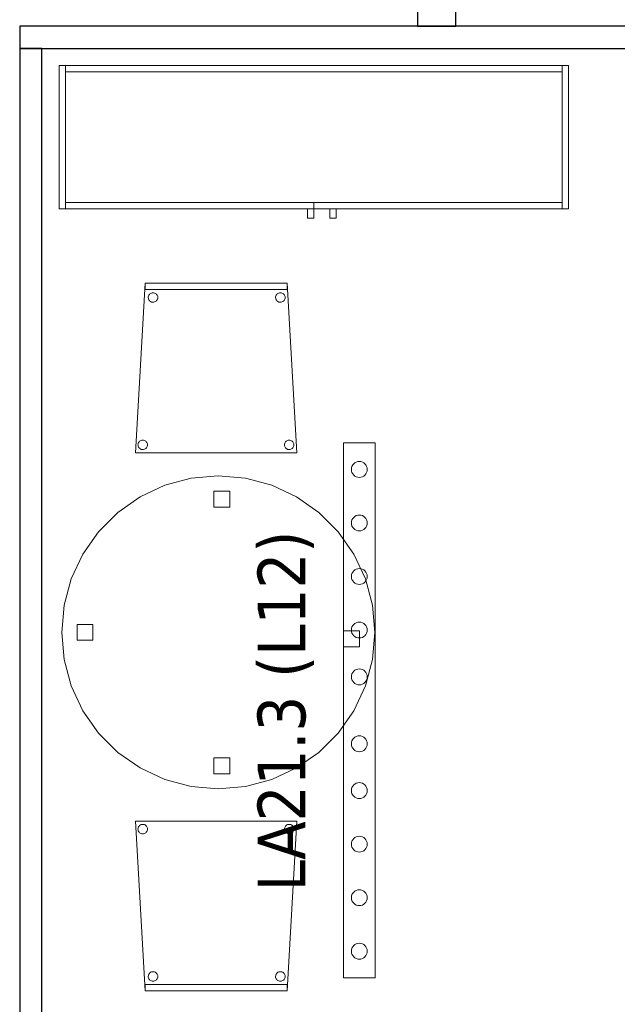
# Model space of a CAD drawing. Header units: metres. Extents: x 391.1 to 427.5, y 12.8 to 28.4.
# Tile 30 of 218: x 405.6 to 407.5, y 14.4 to 17.5. Entities that reach past the tile are written whole.
import ezdxf

# ---------------------------------------------------------------- set-up
doc = ezdxf.new("R2010")
doc.units = ezdxf.units.M
for name, color, linetype, lineweight in [('02_MOBILIARIO', 7, 'Continuous', 18), ('A-DETL-____-MBND', 7, 'Continuous', 18), ('A-DETL-GENF-OTLN', 7, 'Continuous', 18), ('A-WALL-____-MCUT', 7, 'Continuous', 25), ('A-WALL-____-OTLN', 7, 'Continuous', 25), ('E-LITE-EQPM-IDEN', 7, 'Continuous', 30), ('Mobiliario', 7, 'Continuous', 18)]:
    doc.layers.add(name, color=color, linetype=linetype, lineweight=lineweight)
doc.styles.add('Tahoma_4', font='tahoma.ttf', dxfattribs={"height": 0.15})

# ---------------------------------------------------------------- blocks, each defined once
blk = doc.blocks.new('Family - Taula D100_PA-152054-03_ENLLUMENAT_P0A')
at = {"layer": 'A-DETL-____-MBND', "color": 253, "true_color": 0xaaaaaa}
for p, q in [((0.3235, 0.9536), (0.4063, 0.9758)), ((0.4063, 0.9758), (0.3235, 0.9536)), ((0.4063, 0.9758), (0.4916, 0.9832)), ((0.4916, 0.9832), (0.4063, 0.9758)), ((0.4916, 0.9832), (0.577, 0.9758)), ((0.577, 0.9758), (0.4916, 0.9832)), ((0.577, 0.9758), (0.6598, 0.9536)), ((0.6598, 0.9536), (0.577, 0.9758)), ((0.2458, 0.9174), (0.3235, 0.9536)), ((0.3235, 0.9536), (0.2458, 0.9174)), ((0.4775, 0.8848), (0.4775, 0.9348)), ((0.4775, 0.9348), (0.5275, 0.9348)), ((0.4775, 0.9348), (0.4775, 0.8848)), ((0.5275, 0.9348), (0.4775, 0.9348)), ((0.5275, 0.9348), (0.5275, 0.8848)), ((0.5275, 0.8848), (0.5275, 0.9348)), ((0.6598, 0.9536), (0.7374, 0.9174)), ((0.7374, 0.9174), (0.6598, 0.9536)), ((0.1756, 0.8682), (0.2458, 0.9174)), ((0.2458, 0.9174), (0.1756, 0.8682)), ((0.7374, 0.9174), (0.8076, 0.8682)), ((0.8076, 0.8682), (0.7374, 0.9174)), ((0.115, 0.8076), (0.1756, 0.8682)), ((0.1756, 0.8682), (0.115, 0.8076)), ((0.5275, 0.8848), (0.4775, 0.8848)), ((0.4775, 0.8848), (0.5275, 0.8848)), ((0.8076, 0.8682), (0.8682, 0.8076)), ((0.8682, 0.8076), (0.8076, 0.8682)), ((0.0659, 0.7374), (0.115, 0.8076)), ((0.115, 0.8076), (0.0659, 0.7374)), ((0.8682, 0.8076), (0.9174, 0.7374)), ((0.9174, 0.7374), (0.8682, 0.8076)), ((0.0296, 0.6598), (0.0659, 0.7374)), ((0.0659, 0.7374), (0.0296, 0.6598)), ((0.9174, 0.7374), (0.9536, 0.6598)), ((0.9536, 0.6598), (0.9174, 0.7374)), ((0.0075, 0.577), (0.0296, 0.6598)), ((0.0296, 0.6598), (0.0075, 0.577)), ((0.9536, 0.6598), (0.9758, 0.577)), ((0.9758, 0.577), (0.9536, 0.6598)), ((0, 0.4916), (0.0075, 0.577)), ((0.0075, 0.577), (0, 0.4916)), ((0.9758, 0.577), (0.9832, 0.4916)), ((0.9832, 0.4916), (0.9758, 0.577)), ((0.048, 0.4666), (0.048, 0.5166)), ((0.048, 0.5166), (0.098, 0.5166)), ((0.048, 0.5166), (0.048, 0.4666)), ((0.098, 0.5166), (0.048, 0.5166)), ((0.098, 0.5166), (0.098, 0.4666)), ((0.098, 0.4666), (0.098, 0.5166)), ((0.8849, 0.446), (0.8849, 0.496)), ((0.8849, 0.496), (0.9349, 0.496)), ((0.8849, 0.496), (0.8849, 0.446)), ((0.9349, 0.496), (0.8849, 0.496)), ((0.9349, 0.496), (0.9349, 0.446)), ((0.9349, 0.446), (0.9349, 0.496)), ((0.0075, 0.4063), (0, 0.4916)), ((0, 0.4916), (0.0075, 0.4063)), ((0.098, 0.4666), (0.048, 0.4666)), ((0.048, 0.4666), (0.098, 0.4666)), ((0.9832, 0.4916), (0.9758, 0.4063)), ((0.9758, 0.4063), (0.9832, 0.4916)), ((0.9349, 0.446), (0.8849, 0.446)), ((0.8849, 0.446), (0.9349, 0.446)), ((0.0296, 0.3235), (0.0075, 0.4063)), ((0.0075, 0.4063), (0.0296, 0.3235)), ((0.9758, 0.4063), (0.9536, 0.3235)), ((0.9536, 0.3235), (0.9758, 0.4063)), ((0.0659, 0.2458), (0.0296, 0.3235)), ((0.0296, 0.3235), (0.0659, 0.2458)), ((0.9536, 0.3235), (0.9174, 0.2458)), ((0.9174, 0.2458), (0.9536, 0.3235)), ((0.115, 0.1756), (0.0659, 0.2458)), ((0.0659, 0.2458), (0.115, 0.1756)), ((0.9174, 0.2458), (0.8682, 0.1756)), ((0.8682, 0.1756), (0.9174, 0.2458)), ((0.1756, 0.115), (0.115, 0.1756)), ((0.115, 0.1756), (0.1756, 0.115)), ((0.8682, 0.1756), (0.8076, 0.115)), ((0.8076, 0.115), (0.8682, 0.1756)), ((0.2458, 0.0659), (0.1756, 0.115)), ((0.1756, 0.115), (0.2458, 0.0659)), ((0.4775, 0.0481), (0.4775, 0.0981)), ((0.4775, 0.0981), (0.5275, 0.0981)), ((0.4775, 0.0981), (0.4775, 0.0481)), ((0.5275, 0.0981), (0.4775, 0.0981)), ((0.5275, 0.0981), (0.5275, 0.0481)), ((0.5275, 0.0481), (0.5275, 0.0981)), ((0.8076, 0.115), (0.7374, 0.0659)), ((0.7374, 0.0659), (0.8076, 0.115)), ((0.3235, 0.0296), (0.2458, 0.0659)), ((0.2458, 0.0659), (0.3235, 0.0296)), ((0.7374, 0.0659), (0.6598, 0.0296)), ((0.6598, 0.0296), (0.7374, 0.0659)), ((0.5275, 0.0481), (0.4775, 0.0481)), ((0.4775, 0.0481), (0.5275, 0.0481)), ((0.4063, 0.0075), (0.3235, 0.0296)), ((0.3235, 0.0296), (0.4063, 0.0075)), ((0.4916, 0), (0.4063, 0.0075)), ((0.4063, 0.0075), (0.4916, 0)), ((0.577, 0.0075), (0.4916, 0)), ((0.4916, 0), (0.577, 0.0075)), ((0.6598, 0.0296), (0.577, 0.0075)), ((0.577, 0.0075), (0.6598, 0.0296))]:
    blk.add_line(p, q, dxfattribs=at)
blk = doc.blocks.new('Family - Evans PA-152206-03_ENLLUMENAT_P0A')
at = {"layer": 'A-WALL-____-MCUT', "color": 253, "true_color": 0xaaaaaa}
for p, q in [((4.209, 0.07), (0, 0.07)), ((0, 0.07), (0, 0)), ((0, 0), (4.209, 0))]:
    blk.add_line(p, q, dxfattribs=at)
at = {"layer": 'A-WALL-____-OTLN', "color": 253, "true_color": 0xaaaaaa}
for p, q in [((4.209, 0.07), (0, 0.07)), ((0, 0.07), (0, 0)), ((0, 0), (4.209, 0))]:
    blk.add_line(p, q, dxfattribs=at)
at = {"layer": 'A-WALL-____-OTLN', "color": 253, "lineweight": 18, "true_color": 0xaaaaaa}
blk.add_line((0, 0), (4.209, 0), dxfattribs=at)
blk = doc.blocks.new('Family - Evans PA-152218-03_ENLLUMENAT_P0A')
at = {"layer": 'A-WALL-____-MCUT', "color": 253, "true_color": 0xaaaaaa}
for p, q in [((10.7899, 0.07), (8.2099, 0.07)), ((10.7899, 0), (10.7899, 0.07)), ((8.2099, 0), (10.7899, 0))]:
    blk.add_line(p, q, dxfattribs=at)
at = {"layer": 'A-WALL-____-OTLN', "color": 253, "true_color": 0xaaaaaa}
for p, q in [((10.7899, 0.07), (0, 0.07)), ((10.7899, 0), (10.7899, 0.07)), ((0, 0), (10.7899, 0))]:
    blk.add_line(p, q, dxfattribs=at)
at = {"layer": 'A-WALL-____-OTLN', "color": 253, "lineweight": 18, "true_color": 0xaaaaaa}
blk.add_line((-0.0226, 0), (10.7899, 0), dxfattribs=at)
blk = doc.blocks.new('Family - Cadira confident_PA-152277-03_ENLLUMENAT_P0A')
at = {"layer": 'A-DETL-____-MBND', "color": 253, "true_color": 0xaaaaaa}
for p, q in [((0, 0), (0.03, 0.5326)), ((0.03, 0.5326), (0, 0)), ((0.03, 0.5126), (0.03, 0.5326)), ((0.03, 0.5326), (0.4765, 0.5326)), ((0.4765, 0.5326), (0.03, 0.5326)), ((0.03, 0.5326), (0.03, 0.5126)), ((0.03, 0.5326), (0.4765, 0.5326)), ((0.4765, 0.5326), (0.03, 0.5326)), ((0.4765, 0.5326), (0.4765, 0.5126)), ((0.4765, 0.5126), (0.4765, 0.5326)), ((0.4765, 0.5326), (0.5065, 0)), ((0.5065, 0), (0.4765, 0.5326)), ((0.4765, 0.5126), (0.03, 0.5126)), ((0.03, 0.5126), (0.4765, 0.5126)), ((0.0406, 0.4926), (0.0417, 0.4949)), ((0.0417, 0.4949), (0.0406, 0.4926)), ((0.0417, 0.4949), (0.0432, 0.4971)), ((0.0432, 0.4971), (0.0417, 0.4949)), ((0.0432, 0.4971), (0.045, 0.4989)), ((0.045, 0.4989), (0.0432, 0.4971)), ((0.045, 0.4989), (0.0471, 0.5004)), ((0.0471, 0.5004), (0.045, 0.4989)), ((0.0471, 0.5004), (0.0495, 0.5015)), ((0.0495, 0.5015), (0.0471, 0.5004)), ((0.0495, 0.5015), (0.052, 0.5022)), ((0.052, 0.5022), (0.0495, 0.5015)), ((0.052, 0.5022), (0.0546, 0.5024)), ((0.0546, 0.5024), (0.052, 0.5022)), ((0.0546, 0.5024), (0.0572, 0.5022)), ((0.0572, 0.5022), (0.0546, 0.5024)), ((0.0572, 0.5022), (0.0597, 0.5016)), ((0.0597, 0.5016), (0.0572, 0.5022)), ((0.0597, 0.5016), (0.0621, 0.5005)), ((0.0621, 0.5005), (0.0597, 0.5016)), ((0.0621, 0.5005), (0.0642, 0.499)), ((0.0642, 0.499), (0.0621, 0.5005)), ((0.0642, 0.499), (0.0661, 0.4972)), ((0.0661, 0.4972), (0.0642, 0.499)), ((0.0661, 0.4972), (0.0676, 0.495)), ((0.0676, 0.495), (0.0661, 0.4972)), ((0.0676, 0.495), (0.0687, 0.4927)), ((0.0687, 0.4927), (0.0676, 0.495)), ((0.4406, 0.4926), (0.4417, 0.4949)), ((0.4417, 0.4949), (0.4406, 0.4926)), ((0.4417, 0.4949), (0.4432, 0.4971)), ((0.4432, 0.4971), (0.4417, 0.4949)), ((0.4432, 0.4971), (0.445, 0.4989)), ((0.445, 0.4989), (0.4432, 0.4971)), ((0.445, 0.4989), (0.4471, 0.5004)), ((0.4471, 0.5004), (0.445, 0.4989)), ((0.4471, 0.5004), (0.4495, 0.5015)), ((0.4495, 0.5015), (0.4471, 0.5004)), ((0.4495, 0.5015), (0.452, 0.5022)), ((0.452, 0.5022), (0.4495, 0.5015)), ((0.452, 0.5022), (0.4546, 0.5024)), ((0.4546, 0.5024), (0.452, 0.5022)), ((0.4546, 0.5024), (0.4572, 0.5022)), ((0.4572, 0.5022), (0.4546, 0.5024)), ((0.4572, 0.5022), (0.4597, 0.5016)), ((0.4597, 0.5016), (0.4572, 0.5022)), ((0.4597, 0.5016), (0.4621, 0.5005)), ((0.4621, 0.5005), (0.4597, 0.5016)), ((0.4621, 0.5005), (0.4642, 0.499)), ((0.4642, 0.499), (0.4621, 0.5005)), ((0.4642, 0.499), (0.4661, 0.4972)), ((0.4661, 0.4972), (0.4642, 0.499)), ((0.4661, 0.4972), (0.4676, 0.495)), ((0.4676, 0.495), (0.4661, 0.4972)), ((0.4676, 0.495), (0.4687, 0.4927)), ((0.4687, 0.4927), (0.4676, 0.495)), ((0.0397, 0.4874), (0.0399, 0.49)), ((0.0399, 0.49), (0.0397, 0.4874)), ((0.04, 0.4848), (0.0397, 0.4874)), ((0.0397, 0.4874), (0.04, 0.4848)), ((0.0399, 0.49), (0.0406, 0.4926)), ((0.0406, 0.4926), (0.0399, 0.49)), ((0.0406, 0.4823), (0.04, 0.4848)), ((0.04, 0.4848), (0.0406, 0.4823)), ((0.0417, 0.48), (0.0406, 0.4823)), ((0.0406, 0.4823), (0.0417, 0.48)), ((0.0432, 0.4779), (0.0417, 0.48)), ((0.0417, 0.48), (0.0432, 0.4779)), ((0.0451, 0.476), (0.0432, 0.4779)), ((0.0432, 0.4779), (0.0451, 0.476)), ((0.0472, 0.4745), (0.0451, 0.476)), ((0.0451, 0.476), (0.0472, 0.4745)), ((0.0496, 0.4734), (0.0472, 0.4745)), ((0.0472, 0.4745), (0.0496, 0.4734)), ((0.0521, 0.4728), (0.0496, 0.4734)), ((0.0496, 0.4734), (0.0521, 0.4728)), ((0.0547, 0.4726), (0.0521, 0.4728)), ((0.0521, 0.4728), (0.0547, 0.4726)), ((0.0573, 0.4728), (0.0547, 0.4726)), ((0.0547, 0.4726), (0.0573, 0.4728)), ((0.0598, 0.4735), (0.0573, 0.4728)), ((0.0573, 0.4728), (0.0598, 0.4735)), ((0.0622, 0.4746), (0.0598, 0.4735)), ((0.0598, 0.4735), (0.0622, 0.4746)), ((0.0643, 0.4761), (0.0622, 0.4746)), ((0.0622, 0.4746), (0.0643, 0.4761)), ((0.0661, 0.478), (0.0643, 0.4761)), ((0.0643, 0.4761), (0.0661, 0.478)), ((0.0676, 0.4801), (0.0661, 0.478)), ((0.0661, 0.478), (0.0676, 0.4801)), ((0.0687, 0.4825), (0.0676, 0.4801)), ((0.0676, 0.4801), (0.0687, 0.4825)), ((0.0687, 0.4927), (0.0694, 0.4902)), ((0.0694, 0.4902), (0.0687, 0.4927)), ((0.0694, 0.485), (0.0687, 0.4825)), ((0.0687, 0.4825), (0.0694, 0.485)), ((0.0694, 0.4902), (0.0696, 0.4876)), ((0.0696, 0.4876), (0.0694, 0.4902)), ((0.0696, 0.4876), (0.0694, 0.485)), ((0.0694, 0.485), (0.0696, 0.4876)), ((0.4397, 0.4874), (0.4399, 0.49)), ((0.4399, 0.49), (0.4397, 0.4874)), ((0.44, 0.4848), (0.4397, 0.4874)), ((0.4397, 0.4874), (0.44, 0.4848)), ((0.4399, 0.49), (0.4406, 0.4926)), ((0.4406, 0.4926), (0.4399, 0.49)), ((0.4406, 0.4823), (0.44, 0.4848)), ((0.44, 0.4848), (0.4406, 0.4823)), ((0.4417, 0.48), (0.4406, 0.4823)), ((0.4406, 0.4823), (0.4417, 0.48)), ((0.4432, 0.4779), (0.4417, 0.48)), ((0.4417, 0.48), (0.4432, 0.4779)), ((0.4451, 0.476), (0.4432, 0.4779)), ((0.4432, 0.4779), (0.4451, 0.476)), ((0.4472, 0.4745), (0.4451, 0.476)), ((0.4451, 0.476), (0.4472, 0.4745)), ((0.4496, 0.4734), (0.4472, 0.4745)), ((0.4472, 0.4745), (0.4496, 0.4734)), ((0.4521, 0.4728), (0.4496, 0.4734)), ((0.4496, 0.4734), (0.4521, 0.4728)), ((0.4547, 0.4726), (0.4521, 0.4728)), ((0.4521, 0.4728), (0.4547, 0.4726)), ((0.4573, 0.4728), (0.4547, 0.4726)), ((0.4547, 0.4726), (0.4573, 0.4728)), ((0.4598, 0.4735), (0.4573, 0.4728)), ((0.4573, 0.4728), (0.4598, 0.4735)), ((0.4622, 0.4746), (0.4598, 0.4735)), ((0.4598, 0.4735), (0.4622, 0.4746)), ((0.4643, 0.4761), (0.4622, 0.4746)), ((0.4622, 0.4746), (0.4643, 0.4761)), ((0.4661, 0.478), (0.4643, 0.4761)), ((0.4643, 0.4761), (0.4661, 0.478)), ((0.4676, 0.4801), (0.4661, 0.478)), ((0.4661, 0.478), (0.4676, 0.4801)), ((0.4687, 0.4825), (0.4676, 0.4801)), ((0.4676, 0.4801), (0.4687, 0.4825)), ((0.4687, 0.4927), (0.4694, 0.4902)), ((0.4694, 0.4902), (0.4687, 0.4927)), ((0.4694, 0.485), (0.4687, 0.4825)), ((0.4687, 0.4825), (0.4694, 0.485)), ((0.4694, 0.4902), (0.4696, 0.4876)), ((0.4696, 0.4876), (0.4694, 0.4902)), ((0.4696, 0.4876), (0.4694, 0.485)), ((0.4694, 0.485), (0.4696, 0.4876)), ((0.0082, 0.0301), (0.0093, 0.0325)), ((0.0093, 0.0325), (0.0082, 0.0301)), ((0.0093, 0.0325), (0.0108, 0.0346)), ((0.0108, 0.0346), (0.0093, 0.0325)), ((0.0108, 0.0346), (0.0126, 0.0365)), ((0.0126, 0.0365), (0.0108, 0.0346)), ((0.0126, 0.0365), (0.0148, 0.038)), ((0.0148, 0.038), (0.0126, 0.0365)), ((0.0148, 0.038), (0.0171, 0.0391)), ((0.0171, 0.0391), (0.0148, 0.038)), ((0.0171, 0.0391), (0.0196, 0.0398)), ((0.0196, 0.0398), (0.0171, 0.0391)), ((0.0196, 0.0398), (0.0222, 0.04)), ((0.0222, 0.04), (0.0196, 0.0398)), ((0.0222, 0.04), (0.0248, 0.0398)), ((0.0248, 0.0398), (0.0222, 0.04)), ((0.0248, 0.0398), (0.0273, 0.0392)), ((0.0273, 0.0392), (0.0248, 0.0398)), ((0.0273, 0.0392), (0.0297, 0.0381)), ((0.0297, 0.0381), (0.0273, 0.0392)), ((0.0297, 0.0381), (0.0318, 0.0366)), ((0.0318, 0.0366), (0.0297, 0.0381)), ((0.0318, 0.0366), (0.0337, 0.0347)), ((0.0337, 0.0347), (0.0318, 0.0366)), ((0.0337, 0.0347), (0.0352, 0.0326)), ((0.0352, 0.0326), (0.0337, 0.0347)), ((0.0352, 0.0326), (0.0363, 0.0303)), ((0.0363, 0.0303), (0.0352, 0.0326)), ((0.4682, 0.0301), (0.4693, 0.0325)), ((0.4693, 0.0325), (0.4682, 0.0301)), ((0.4693, 0.0325), (0.4708, 0.0346)), ((0.4708, 0.0346), (0.4693, 0.0325)), ((0.4708, 0.0346), (0.4726, 0.0365)), ((0.4726, 0.0365), (0.4708, 0.0346)), ((0.4726, 0.0365), (0.4748, 0.038)), ((0.4748, 0.038), (0.4726, 0.0365)), ((0.4748, 0.038), (0.4771, 0.0391)), ((0.4771, 0.0391), (0.4748, 0.038)), ((0.4771, 0.0391), (0.4796, 0.0398)), ((0.4796, 0.0398), (0.4771, 0.0391)), ((0.4796, 0.0398), (0.4822, 0.04)), ((0.4822, 0.04), (0.4796, 0.0398)), ((0.4822, 0.04), (0.4848, 0.0398)), ((0.4848, 0.0398), (0.4822, 0.04)), ((0.4848, 0.0398), (0.4873, 0.0392)), ((0.4873, 0.0392), (0.4848, 0.0398)), ((0.4873, 0.0392), (0.4897, 0.0381)), ((0.4897, 0.0381), (0.4873, 0.0392)), ((0.4897, 0.0381), (0.4918, 0.0366)), ((0.4918, 0.0366), (0.4897, 0.0381)), ((0.4918, 0.0366), (0.4937, 0.0347)), ((0.4937, 0.0347), (0.4918, 0.0366)), ((0.4937, 0.0347), (0.4952, 0.0326)), ((0.4952, 0.0326), (0.4937, 0.0347)), ((0.4952, 0.0326), (0.4963, 0.0303)), ((0.4963, 0.0303), (0.4952, 0.0326)), ((0.5065, 0), (0, 0)), ((0, 0), (0.5065, 0)), ((0.0074, 0.025), (0.0076, 0.0276)), ((0.0076, 0.0276), (0.0074, 0.025)), ((0.0076, 0.0224), (0.0074, 0.025)), ((0.0074, 0.025), (0.0076, 0.0224)), ((0.0076, 0.0276), (0.0082, 0.0301)), ((0.0082, 0.0301), (0.0076, 0.0276)), ((0.0083, 0.0199), (0.0076, 0.0224)), ((0.0076, 0.0224), (0.0083, 0.0199)), ((0.0094, 0.0176), (0.0083, 0.0199)), ((0.0083, 0.0199), (0.0094, 0.0176)), ((0.0109, 0.0154), (0.0094, 0.0176)), ((0.0094, 0.0176), (0.0109, 0.0154)), ((0.0127, 0.0136), (0.0109, 0.0154)), ((0.0109, 0.0154), (0.0127, 0.0136)), ((0.0149, 0.0121), (0.0127, 0.0136)), ((0.0127, 0.0136), (0.0149, 0.0121)), ((0.0172, 0.011), (0.0149, 0.0121)), ((0.0149, 0.0121), (0.0172, 0.011)), ((0.0198, 0.0104), (0.0172, 0.011)), ((0.0172, 0.011), (0.0198, 0.0104)), ((0.0224, 0.0102), (0.0198, 0.0104)), ((0.0198, 0.0104), (0.0224, 0.0102)), ((0.0249, 0.0104), (0.0224, 0.0102)), ((0.0224, 0.0102), (0.0249, 0.0104)), ((0.0275, 0.0111), (0.0249, 0.0104)), ((0.0249, 0.0104), (0.0275, 0.0111)), ((0.0298, 0.0122), (0.0275, 0.0111)), ((0.0275, 0.0111), (0.0298, 0.0122)), ((0.0319, 0.0137), (0.0298, 0.0122)), ((0.0298, 0.0122), (0.0319, 0.0137)), ((0.0338, 0.0155), (0.0319, 0.0137)), ((0.0319, 0.0137), (0.0338, 0.0155)), ((0.0353, 0.0177), (0.0338, 0.0155)), ((0.0338, 0.0155), (0.0353, 0.0177)), ((0.0363, 0.02), (0.0353, 0.0177)), ((0.0353, 0.0177), (0.0363, 0.02)), ((0.0363, 0.0303), (0.037, 0.0278)), ((0.037, 0.0278), (0.0363, 0.0303)), ((0.037, 0.0226), (0.0363, 0.02)), ((0.0363, 0.02), (0.037, 0.0226)), ((0.037, 0.0278), (0.0372, 0.0252)), ((0.0372, 0.0252), (0.037, 0.0278)), ((0.0372, 0.0252), (0.037, 0.0226)), ((0.037, 0.0226), (0.0372, 0.0252)), ((0.4674, 0.025), (0.4676, 0.0276)), ((0.4676, 0.0276), (0.4674, 0.025)), ((0.4676, 0.0224), (0.4674, 0.025)), ((0.4674, 0.025), (0.4676, 0.0224)), ((0.4676, 0.0276), (0.4682, 0.0301)), ((0.4682, 0.0301), (0.4676, 0.0276)), ((0.4683, 0.0199), (0.4676, 0.0224)), ((0.4676, 0.0224), (0.4683, 0.0199)), ((0.4694, 0.0176), (0.4683, 0.0199)), ((0.4683, 0.0199), (0.4694, 0.0176)), ((0.4709, 0.0154), (0.4694, 0.0176)), ((0.4694, 0.0176), (0.4709, 0.0154)), ((0.4727, 0.0136), (0.4709, 0.0154)), ((0.4709, 0.0154), (0.4727, 0.0136)), ((0.4749, 0.0121), (0.4727, 0.0136)), ((0.4727, 0.0136), (0.4749, 0.0121)), ((0.4772, 0.011), (0.4749, 0.0121)), ((0.4749, 0.0121), (0.4772, 0.011)), ((0.4798, 0.0104), (0.4772, 0.011)), ((0.4772, 0.011), (0.4798, 0.0104)), ((0.4824, 0.0102), (0.4798, 0.0104)), ((0.4798, 0.0104), (0.4824, 0.0102)), ((0.4849, 0.0104), (0.4824, 0.0102)), ((0.4824, 0.0102), (0.4849, 0.0104)), ((0.4875, 0.0111), (0.4849, 0.0104)), ((0.4849, 0.0104), (0.4875, 0.0111)), ((0.4898, 0.0122), (0.4875, 0.0111)), ((0.4875, 0.0111), (0.4898, 0.0122)), ((0.4919, 0.0137), (0.4898, 0.0122)), ((0.4898, 0.0122), (0.4919, 0.0137)), ((0.4938, 0.0155), (0.4919, 0.0137)), ((0.4919, 0.0137), (0.4938, 0.0155)), ((0.4953, 0.0177), (0.4938, 0.0155)), ((0.4938, 0.0155), (0.4953, 0.0177)), ((0.4963, 0.02), (0.4953, 0.0177)), ((0.4953, 0.0177), (0.4963, 0.02)), ((0.4963, 0.0303), (0.497, 0.0278)), ((0.497, 0.0278), (0.4963, 0.0303)), ((0.497, 0.0226), (0.4963, 0.02)), ((0.4963, 0.02), (0.497, 0.0226)), ((0.497, 0.0278), (0.4972, 0.0252)), ((0.4972, 0.0252), (0.497, 0.0278)), ((0.4972, 0.0252), (0.497, 0.0226)), ((0.497, 0.0226), (0.4972, 0.0252))]:
    blk.add_line(p, q, dxfattribs=at)
blk = doc.blocks.new('Family - Evans PA-152290-03_ENLLUMENAT_P0A')
at = {"layer": 'A-WALL-____-MCUT', "color": 253, "true_color": 0xaaaaaa}
for p, q in [((0.8049, 0.12), (0, 0.12)), ((0, 0.12), (0, 0)), ((0, 0), (0.8049, 0))]:
    blk.add_line(p, q, dxfattribs=at)
at = {"layer": 'A-WALL-____-OTLN', "color": 253, "true_color": 0xaaaaaa}
for p, q in [((5.7985, 0.12), (0, 0.12)), ((0, 0.12), (0, 0)), ((0, 0), (5.7528, 0))]:
    blk.add_line(p, q, dxfattribs=at)
at = {"layer": 'A-WALL-____-OTLN', "color": 253, "lineweight": 18, "true_color": 0xaaaaaa}
blk.add_line((0, 0), (5.7528, 0), dxfattribs=at)
blk = doc.blocks.new('Family - Cadira confident_PA-152311-03_ENLLUMENAT_P0A')
at = {"layer": 'A-DETL-____-MBND', "color": 253, "true_color": 0xaaaaaa}
for p, q in [((0.03, 0), (0, 0.5326)), ((0, 0.5326), (0.5065, 0.5326)), ((0.5065, 0.5326), (0, 0.5326)), ((0, 0.5326), (0.03, 0)), ((0.5065, 0.5326), (0.4765, 0)), ((0.4765, 0), (0.5065, 0.5326)), ((0.0074, 0.5076), (0.0076, 0.5102)), ((0.0076, 0.5102), (0.0074, 0.5076)), ((0.0076, 0.505), (0.0074, 0.5076)), ((0.0074, 0.5076), (0.0076, 0.505)), ((0.0076, 0.5102), (0.0083, 0.5127)), ((0.0083, 0.5127), (0.0076, 0.5102)), ((0.0082, 0.5025), (0.0076, 0.505)), ((0.0076, 0.505), (0.0082, 0.5025)), ((0.0093, 0.5001), (0.0082, 0.5025)), ((0.0082, 0.5025), (0.0093, 0.5001)), ((0.0083, 0.5127), (0.0094, 0.515)), ((0.0094, 0.515), (0.0083, 0.5127)), ((0.0108, 0.498), (0.0093, 0.5001)), ((0.0093, 0.5001), (0.0108, 0.498)), ((0.0094, 0.515), (0.0109, 0.5172)), ((0.0109, 0.5172), (0.0094, 0.515)), ((0.0126, 0.4961), (0.0108, 0.498)), ((0.0108, 0.498), (0.0126, 0.4961)), ((0.0109, 0.5172), (0.0127, 0.519)), ((0.0127, 0.519), (0.0109, 0.5172)), ((0.0148, 0.4946), (0.0126, 0.4961)), ((0.0126, 0.4961), (0.0148, 0.4946)), ((0.0127, 0.519), (0.0149, 0.5205)), ((0.0149, 0.5205), (0.0127, 0.519)), ((0.0171, 0.4935), (0.0148, 0.4946)), ((0.0148, 0.4946), (0.0171, 0.4935)), ((0.0149, 0.5205), (0.0172, 0.5216)), ((0.0172, 0.5216), (0.0149, 0.5205)), ((0.0172, 0.5216), (0.0198, 0.5222)), ((0.0198, 0.5222), (0.0172, 0.5216)), ((0.0198, 0.5222), (0.0224, 0.5224)), ((0.0224, 0.5224), (0.0198, 0.5222)), ((0.0224, 0.5224), (0.0249, 0.5222)), ((0.0249, 0.5222), (0.0224, 0.5224)), ((0.0249, 0.5222), (0.0275, 0.5215)), ((0.0275, 0.5215), (0.0249, 0.5222)), ((0.0297, 0.4945), (0.0273, 0.4935)), ((0.0273, 0.4935), (0.0297, 0.4945)), ((0.0275, 0.5215), (0.0298, 0.5204)), ((0.0298, 0.5204), (0.0275, 0.5215)), ((0.0318, 0.496), (0.0297, 0.4945)), ((0.0297, 0.4945), (0.0318, 0.496)), ((0.0298, 0.5204), (0.0319, 0.5189)), ((0.0319, 0.5189), (0.0298, 0.5204)), ((0.0337, 0.4979), (0.0318, 0.496)), ((0.0318, 0.496), (0.0337, 0.4979)), ((0.0319, 0.5189), (0.0338, 0.5171)), ((0.0338, 0.5171), (0.0319, 0.5189)), ((0.0352, 0.5), (0.0337, 0.4979)), ((0.0337, 0.4979), (0.0352, 0.5)), ((0.0338, 0.5171), (0.0353, 0.5149)), ((0.0353, 0.5149), (0.0338, 0.5171)), ((0.0363, 0.5023), (0.0352, 0.5)), ((0.0352, 0.5), (0.0363, 0.5023)), ((0.0353, 0.5149), (0.0363, 0.5126)), ((0.0363, 0.5126), (0.0353, 0.5149)), ((0.0363, 0.5126), (0.037, 0.51)), ((0.037, 0.51), (0.0363, 0.5126)), ((0.037, 0.5049), (0.0363, 0.5023)), ((0.0363, 0.5023), (0.037, 0.5049)), ((0.037, 0.51), (0.0372, 0.5074)), ((0.0372, 0.5074), (0.037, 0.51)), ((0.0372, 0.5074), (0.037, 0.5049)), ((0.037, 0.5049), (0.0372, 0.5074)), ((0.4674, 0.5076), (0.4676, 0.5102)), ((0.4676, 0.5102), (0.4674, 0.5076)), ((0.4676, 0.505), (0.4674, 0.5076)), ((0.4674, 0.5076), (0.4676, 0.505)), ((0.4676, 0.5102), (0.4683, 0.5127)), ((0.4683, 0.5127), (0.4676, 0.5102)), ((0.4682, 0.5025), (0.4676, 0.505)), ((0.4676, 0.505), (0.4682, 0.5025)), ((0.4693, 0.5001), (0.4682, 0.5025)), ((0.4682, 0.5025), (0.4693, 0.5001)), ((0.4683, 0.5127), (0.4694, 0.515)), ((0.4694, 0.515), (0.4683, 0.5127)), ((0.4708, 0.498), (0.4693, 0.5001)), ((0.4693, 0.5001), (0.4708, 0.498)), ((0.4694, 0.515), (0.4709, 0.5172)), ((0.4709, 0.5172), (0.4694, 0.515)), ((0.4726, 0.4961), (0.4708, 0.498)), ((0.4708, 0.498), (0.4726, 0.4961)), ((0.4709, 0.5172), (0.4727, 0.519)), ((0.4727, 0.519), (0.4709, 0.5172)), ((0.4748, 0.4946), (0.4726, 0.4961)), ((0.4726, 0.4961), (0.4748, 0.4946)), ((0.4727, 0.519), (0.4749, 0.5205)), ((0.4749, 0.5205), (0.4727, 0.519)), ((0.4771, 0.4935), (0.4748, 0.4946)), ((0.4748, 0.4946), (0.4771, 0.4935)), ((0.4749, 0.5205), (0.4772, 0.5216)), ((0.4772, 0.5216), (0.4749, 0.5205)), ((0.4772, 0.5216), (0.4798, 0.5222)), ((0.4798, 0.5222), (0.4772, 0.5216)), ((0.4798, 0.5222), (0.4824, 0.5224)), ((0.4824, 0.5224), (0.4798, 0.5222)), ((0.4824, 0.5224), (0.4849, 0.5222)), ((0.4849, 0.5222), (0.4824, 0.5224)), ((0.4849, 0.5222), (0.4875, 0.5215)), ((0.4875, 0.5215), (0.4849, 0.5222)), ((0.4897, 0.4945), (0.4873, 0.4935)), ((0.4873, 0.4935), (0.4897, 0.4945)), ((0.4875, 0.5215), (0.4898, 0.5204)), ((0.4898, 0.5204), (0.4875, 0.5215)), ((0.4918, 0.496), (0.4897, 0.4945)), ((0.4897, 0.4945), (0.4918, 0.496)), ((0.4898, 0.5204), (0.4919, 0.5189)), ((0.4919, 0.5189), (0.4898, 0.5204)), ((0.4937, 0.4979), (0.4918, 0.496)), ((0.4918, 0.496), (0.4937, 0.4979)), ((0.4919, 0.5189), (0.4938, 0.5171)), ((0.4938, 0.5171), (0.4919, 0.5189)), ((0.4952, 0.5), (0.4937, 0.4979)), ((0.4937, 0.4979), (0.4952, 0.5)), ((0.4938, 0.5171), (0.4953, 0.5149)), ((0.4953, 0.5149), (0.4938, 0.5171)), ((0.4963, 0.5023), (0.4952, 0.5)), ((0.4952, 0.5), (0.4963, 0.5023)), ((0.4953, 0.5149), (0.4963, 0.5126)), ((0.4963, 0.5126), (0.4953, 0.5149)), ((0.4963, 0.5126), (0.497, 0.51)), ((0.497, 0.51), (0.4963, 0.5126)), ((0.497, 0.5049), (0.4963, 0.5023)), ((0.4963, 0.5023), (0.497, 0.5049)), ((0.497, 0.51), (0.4972, 0.5074)), ((0.4972, 0.5074), (0.497, 0.51)), ((0.4972, 0.5074), (0.497, 0.5049)), ((0.497, 0.5049), (0.4972, 0.5074)), ((0.0196, 0.4928), (0.0171, 0.4935)), ((0.0171, 0.4935), (0.0196, 0.4928)), ((0.0222, 0.4926), (0.0196, 0.4928)), ((0.0196, 0.4928), (0.0222, 0.4926)), ((0.0248, 0.4928), (0.0222, 0.4926)), ((0.0222, 0.4926), (0.0248, 0.4928)), ((0.0273, 0.4935), (0.0248, 0.4928)), ((0.0248, 0.4928), (0.0273, 0.4935)), ((0.4796, 0.4928), (0.4771, 0.4935)), ((0.4771, 0.4935), (0.4796, 0.4928)), ((0.4822, 0.4926), (0.4796, 0.4928)), ((0.4796, 0.4928), (0.4822, 0.4926)), ((0.4848, 0.4928), (0.4822, 0.4926)), ((0.4822, 0.4926), (0.4848, 0.4928)), ((0.4873, 0.4935), (0.4848, 0.4928)), ((0.4848, 0.4928), (0.4873, 0.4935)), ((0.0397, 0.0452), (0.04, 0.0478)), ((0.04, 0.0478), (0.0397, 0.0452)), ((0.0399, 0.0426), (0.0397, 0.0452)), ((0.0397, 0.0452), (0.0399, 0.0426)), ((0.0406, 0.0401), (0.0399, 0.0426)), ((0.0399, 0.0426), (0.0406, 0.0401)), ((0.04, 0.0478), (0.0406, 0.0503)), ((0.0406, 0.0503), (0.04, 0.0478)), ((0.0406, 0.0503), (0.0417, 0.0526)), ((0.0417, 0.0526), (0.0406, 0.0503)), ((0.0417, 0.0377), (0.0406, 0.0401)), ((0.0406, 0.0401), (0.0417, 0.0377)), ((0.0417, 0.0526), (0.0432, 0.0548)), ((0.0432, 0.0548), (0.0417, 0.0526)), ((0.0432, 0.0356), (0.0417, 0.0377)), ((0.0417, 0.0377), (0.0432, 0.0356)), ((0.0432, 0.0548), (0.0451, 0.0566)), ((0.0451, 0.0566), (0.0432, 0.0548)), ((0.045, 0.0337), (0.0432, 0.0356)), ((0.0432, 0.0356), (0.045, 0.0337)), ((0.0471, 0.0322), (0.045, 0.0337)), ((0.045, 0.0337), (0.0471, 0.0322)), ((0.0451, 0.0566), (0.0472, 0.0581)), ((0.0472, 0.0581), (0.0451, 0.0566)), ((0.0495, 0.0311), (0.0471, 0.0322)), ((0.0471, 0.0322), (0.0495, 0.0311)), ((0.0472, 0.0581), (0.0496, 0.0592)), ((0.0496, 0.0592), (0.0472, 0.0581)), ((0.052, 0.0304), (0.0495, 0.0311)), ((0.0495, 0.0311), (0.052, 0.0304)), ((0.0496, 0.0592), (0.0521, 0.0598)), ((0.0521, 0.0598), (0.0496, 0.0592)), ((0.0521, 0.0598), (0.0547, 0.06)), ((0.0547, 0.06), (0.0521, 0.0598)), ((0.0547, 0.06), (0.0573, 0.0598)), ((0.0573, 0.0598), (0.0547, 0.06)), ((0.0597, 0.031), (0.0572, 0.0304)), ((0.0572, 0.0304), (0.0597, 0.031)), ((0.0573, 0.0598), (0.0598, 0.0591)), ((0.0598, 0.0591), (0.0573, 0.0598)), ((0.0621, 0.0321), (0.0597, 0.031)), ((0.0597, 0.031), (0.0621, 0.0321)), ((0.0598, 0.0591), (0.0622, 0.058)), ((0.0622, 0.058), (0.0598, 0.0591)), ((0.0642, 0.0336), (0.0621, 0.0321)), ((0.0621, 0.0321), (0.0642, 0.0336)), ((0.0622, 0.058), (0.0643, 0.0565)), ((0.0643, 0.0565), (0.0622, 0.058)), ((0.0661, 0.0355), (0.0642, 0.0336)), ((0.0642, 0.0336), (0.0661, 0.0355)), ((0.0643, 0.0565), (0.0661, 0.0547)), ((0.0661, 0.0547), (0.0643, 0.0565)), ((0.0661, 0.0547), (0.0676, 0.0525)), ((0.0676, 0.0525), (0.0661, 0.0547)), ((0.0676, 0.0376), (0.0661, 0.0355)), ((0.0661, 0.0355), (0.0676, 0.0376)), ((0.0676, 0.0525), (0.0687, 0.0502)), ((0.0687, 0.0502), (0.0676, 0.0525)), ((0.0687, 0.0399), (0.0676, 0.0376)), ((0.0676, 0.0376), (0.0687, 0.0399)), ((0.0687, 0.0502), (0.0694, 0.0476)), ((0.0694, 0.0476), (0.0687, 0.0502)), ((0.0694, 0.0424), (0.0687, 0.0399)), ((0.0687, 0.0399), (0.0694, 0.0424)), ((0.0694, 0.0476), (0.0696, 0.045)), ((0.0696, 0.045), (0.0694, 0.0476)), ((0.0696, 0.045), (0.0694, 0.0424)), ((0.0694, 0.0424), (0.0696, 0.045)), ((0.4397, 0.0452), (0.44, 0.0478)), ((0.44, 0.0478), (0.4397, 0.0452)), ((0.4399, 0.0426), (0.4397, 0.0452)), ((0.4397, 0.0452), (0.4399, 0.0426)), ((0.4406, 0.0401), (0.4399, 0.0426)), ((0.4399, 0.0426), (0.4406, 0.0401)), ((0.44, 0.0478), (0.4406, 0.0503)), ((0.4406, 0.0503), (0.44, 0.0478)), ((0.4406, 0.0503), (0.4417, 0.0526)), ((0.4417, 0.0526), (0.4406, 0.0503)), ((0.4417, 0.0377), (0.4406, 0.0401)), ((0.4406, 0.0401), (0.4417, 0.0377)), ((0.4417, 0.0526), (0.4432, 0.0548)), ((0.4432, 0.0548), (0.4417, 0.0526)), ((0.4432, 0.0356), (0.4417, 0.0377)), ((0.4417, 0.0377), (0.4432, 0.0356)), ((0.4432, 0.0548), (0.4451, 0.0566)), ((0.4451, 0.0566), (0.4432, 0.0548)), ((0.445, 0.0337), (0.4432, 0.0356)), ((0.4432, 0.0356), (0.445, 0.0337)), ((0.4471, 0.0322), (0.445, 0.0337)), ((0.445, 0.0337), (0.4471, 0.0322)), ((0.4451, 0.0566), (0.4472, 0.0581)), ((0.4472, 0.0581), (0.4451, 0.0566)), ((0.4495, 0.0311), (0.4471, 0.0322)), ((0.4471, 0.0322), (0.4495, 0.0311)), ((0.4472, 0.0581), (0.4496, 0.0592)), ((0.4496, 0.0592), (0.4472, 0.0581)), ((0.452, 0.0304), (0.4495, 0.0311)), ((0.4495, 0.0311), (0.452, 0.0304)), ((0.4496, 0.0592), (0.4521, 0.0598)), ((0.4521, 0.0598), (0.4496, 0.0592)), ((0.4521, 0.0598), (0.4547, 0.06)), ((0.4547, 0.06), (0.4521, 0.0598)), ((0.4547, 0.06), (0.4573, 0.0598)), ((0.4573, 0.0598), (0.4547, 0.06)), ((0.4597, 0.031), (0.4572, 0.0304)), ((0.4572, 0.0304), (0.4597, 0.031)), ((0.4573, 0.0598), (0.4598, 0.0591)), ((0.4598, 0.0591), (0.4573, 0.0598)), ((0.4621, 0.0321), (0.4597, 0.031)), ((0.4597, 0.031), (0.4621, 0.0321)), ((0.4598, 0.0591), (0.4622, 0.058)), ((0.4622, 0.058), (0.4598, 0.0591)), ((0.4642, 0.0336), (0.4621, 0.0321)), ((0.4621, 0.0321), (0.4642, 0.0336)), ((0.4622, 0.058), (0.4643, 0.0565)), ((0.4643, 0.0565), (0.4622, 0.058)), ((0.4661, 0.0355), (0.4642, 0.0336)), ((0.4642, 0.0336), (0.4661, 0.0355)), ((0.4643, 0.0565), (0.4661, 0.0547)), ((0.4661, 0.0547), (0.4643, 0.0565)), ((0.4661, 0.0547), (0.4676, 0.0525)), ((0.4676, 0.0525), (0.4661, 0.0547)), ((0.4676, 0.0376), (0.4661, 0.0355)), ((0.4661, 0.0355), (0.4676, 0.0376)), ((0.4676, 0.0525), (0.4687, 0.0502)), ((0.4687, 0.0502), (0.4676, 0.0525)), ((0.4687, 0.0399), (0.4676, 0.0376)), ((0.4676, 0.0376), (0.4687, 0.0399)), ((0.4687, 0.0502), (0.4694, 0.0476)), ((0.4694, 0.0476), (0.4687, 0.0502)), ((0.4694, 0.0424), (0.4687, 0.0399)), ((0.4687, 0.0399), (0.4694, 0.0424)), ((0.4694, 0.0476), (0.4696, 0.045)), ((0.4696, 0.045), (0.4694, 0.0476)), ((0.4696, 0.045), (0.4694, 0.0424)), ((0.4694, 0.0424), (0.4696, 0.045)), ((0.03, 0), (0.03, 0.02)), ((0.03, 0.02), (0.4765, 0.02)), ((0.4765, 0.02), (0.03, 0.02)), ((0.03, 0.02), (0.03, 0)), ((0.4765, 0), (0.03, 0)), ((0.03, 0), (0.4765, 0)), ((0.03, 0), (0.4765, 0)), ((0.0546, 0.0302), (0.052, 0.0304)), ((0.052, 0.0304), (0.0546, 0.0302)), ((0.0572, 0.0304), (0.0546, 0.0302)), ((0.0546, 0.0302), (0.0572, 0.0304)), ((0.4546, 0.0302), (0.452, 0.0304)), ((0.452, 0.0304), (0.4546, 0.0302)), ((0.4572, 0.0304), (0.4546, 0.0302)), ((0.4546, 0.0302), (0.4572, 0.0304)), ((0.4765, 0.02), (0.4765, 0)), ((0.4765, 0), (0.4765, 0.02)), ((0.4765, 0), (0.03, 0))]:
    blk.add_line(p, q, dxfattribs=at)
blk = doc.blocks.new('Family - Armai 160x45_PA-152388-03_ENLLUMENAT_P0A')
at = {"layer": '02_MOBILIARIO', "color": 253, "true_color": 0xaaaaaa}
for p, q in [((0, 0.03), (0, 0.48)), ((0, 0.48), (0, 0.03)), ((0, 0.48), (1.6, 0.48)), ((1.6, 0.48), (0, 0.48)), ((0, 0.03), (0, 0.48)), ((0, 0.48), (0.02, 0.48)), ((0.02, 0.48), (0.02, 0.46)), ((0.02, 0.48), (1.58, 0.48)), ((0.02, 0.48), (0.02, 0.03)), ((1.58, 0.03), (1.58, 0.48)), ((1.58, 0.48), (1.6, 0.48)), ((1.58, 0.48), (1.58, 0.46)), ((1.6, 0.48), (1.6, 0.03)), ((1.6, 0.48), (1.6, 0.03)), ((1.6, 0.03), (1.6, 0.48)), ((1.58, 0.46), (0.02, 0.46)), ((0.02, 0.05), (0.02, 0.03)), ((0.02, 0.05), (0.8, 0.05)), ((0.8, 0.05), (0.8, 0.03)), ((0.8, 0.05), (1.58, 0.05)), ((0.8, 0.05), (0.8, 0.03)), ((1.58, 0.05), (1.58, 0.03)), ((1.6, 0.03), (0, 0.03)), ((0, 0.03), (1.6, 0.03)), ((0, 0.03), (0.02, 0.03)), ((0.8, 0.03), (0.02, 0.03)), ((0.78, 0), (0.78, 0.03)), ((0.78, 0.03), (0.78, 0)), ((0.78, 0.03), (0.8, 0.03)), ((0.8, 0.03), (0.78, 0.03)), ((0.8, 0.03), (0.8, 0)), ((0.8, 0.03), (0.8, 0)), ((1.58, 0.03), (0.8, 0.03)), ((0.85, 0), (0.85, 0.03)), ((0.85, 0.03), (0.85, 0)), ((0.85, 0.03), (0.87, 0.03)), ((0.87, 0.03), (0.85, 0.03)), ((0.87, 0.03), (0.87, 0)), ((0.87, 0.03), (0.87, 0)), ((1.58, 0.03), (1.6, 0.03)), ((0.8, 0), (0.78, 0)), ((0.78, 0), (0.8, 0)), ((0.87, 0), (0.85, 0)), ((0.85, 0), (0.87, 0))]:
    blk.add_line(p, q, dxfattribs=at)
at = {"layer": 'Mobiliario', "color": 253, "true_color": 0xaaaaaa}
for p, q in [((0.02, 0.48), (0, 0.48)), ((0, 0.48), (0, 0.03)), ((0.02, 0.48), (0.02, 0.46)), ((1.58, 0.48), (0.02, 0.48)), ((0.02, 0.03), (0.02, 0.48)), ((1.6, 0.48), (1.58, 0.48)), ((1.58, 0.48), (1.58, 0.03)), ((1.58, 0.46), (1.58, 0.48)), ((1.6, 0.03), (1.6, 0.48)), ((0.02, 0.46), (1.58, 0.46)), ((0.02, 0.05), (0.02, 0.03)), ((0.8, 0.05), (0.02, 0.05)), ((0.8, 0.05), (0.8, 0.03)), ((1.58, 0.05), (0.8, 0.05)), ((0.8, 0.03), (0.8, 0.05)), ((1.58, 0.03), (1.58, 0.05)), ((0, 0.03), (0.02, 0.03)), ((0.02, 0.03), (0.8, 0.03)), ((0.8, 0.03), (1.58, 0.03)), ((1.58, 0.03), (1.6, 0.03))]:
    blk.add_line(p, q, dxfattribs=at)
blk = doc.blocks.new('LONDR55-XX_ZZ-ARQ-CAA-M3D-Londres55_ifc-1-03_ENLLUMENAT_P0A')
at = {"layer": '02_MOBILIARIO', "color": 253, "lineweight": 18, "true_color": 0xaaaaaa}
for name, p in [('Family - Armai 160x45_PA-152388-03_ENLLUMENAT_P0A', (405.7459, 16.9163)), ('Family - Cadira confident_PA-152277-03_ENLLUMENAT_P0A', (405.9862, 16.1801)), ('Family - Taula D100_PA-152054-03_ENLLUMENAT_P0A', (405.7543, 15.1251)), ('Family - Cadira confident_PA-152311-03_ENLLUMENAT_P0A', (405.9862, 14.4917))]:
    blk.add_blockref(name, p, dxfattribs=at)
at = {"layer": 'A-WALL-____-OTLN', "color": 253, "lineweight": 18, "true_color": 0xaaaaaa}
for name, p, rotation in [('Family - Evans PA-152290-03_ENLLUMENAT_P0A', (406.9919, 17.5196), 90), ('Family - Evans PA-152218-03_ENLLUMENAT_P0A', (416.412, 17.5196), 180), ('Family - Evans PA-152206-03_ENLLUMENAT_P0A', (405.6221, 17.4496), 270)]:
    blk.add_blockref(name, p, dxfattribs=dict(at, rotation=rotation))
blk = doc.blocks.new('ZYR_06_02_05 LLuminària Suspesa - L 12-850709-03_ENLLUMENAT_P0A')
at = {"layer": 'A-DETL-GENF-OTLN', "color": 92, "true_color": 0x00c400}
for p, q in [((-0.84, 0.05), (0.84, 0.05)), ((-0.84, -0.05), (-0.84, 0.05)), ((0.84, 0.05), (0.84, -0.05)), ((0.84, -0.05), (-0.84, -0.05))]:
    blk.add_line(p, q, dxfattribs=at)
for centre in [(-0.756, 0), (-0.588, 0), (-0.42, 0), (-0.252, 0), (-0.105, 0), (0.105, 0), (0.252, 0), (0.42, 0), (0.588, 0), (0.756, 0)]:
    blk.add_circle(centre, 0.025, dxfattribs=at)

msp = doc.modelspace()

# ---------------------------------------------------------------- block references
at = {"lineweight": 5}
msp.add_blockref('LONDR55-XX_ZZ-ARQ-CAA-M3D-Londres55_ifc-1-03_ENLLUMENAT_P0A', (0, 0), dxfattribs=at)
at = {"layer": 'A-DETL-GENF-OTLN', "color": 92, "true_color": 0x00c400, "rotation": 269.9999999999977}
msp.add_blockref('ZYR_06_02_05 LLuminària Suspesa - L 12-850709-03_ENLLUMENAT_P0A', (406.6888, 15.372), dxfattribs=at)

# ---------------------------------------------------------------- texts
at = {"layer": 'E-LITE-EQPM-IDEN', "insert": (406.3692, 14.804), "char_height": 0.15, "width": 1.382911, "attachment_point": 1, "rotation": 90, "style": 'Tahoma_4'}
msp.add_mtext('LA21.3 (L12)', dxfattribs=at)

doc.saveas('drawing.dxf')
